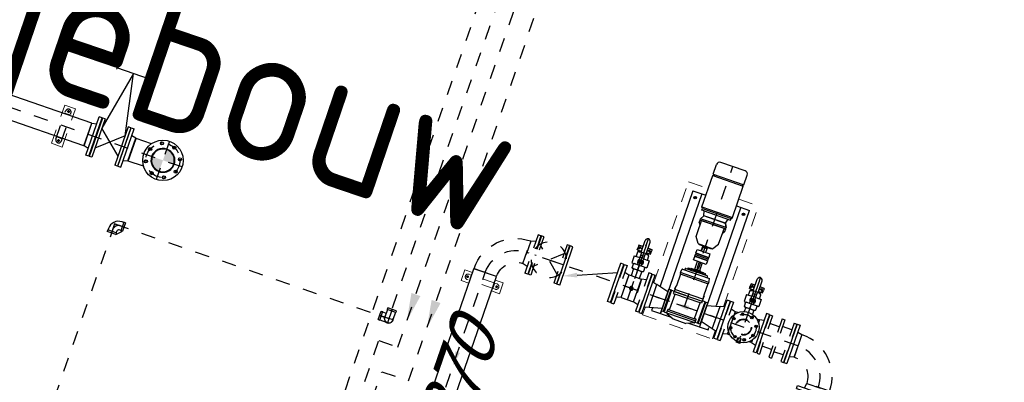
# Model space of a CAD drawing. Header units: metres. Extents: x 128615 to 129083, y 455669 to 456034.
# Tile 77 of 158: x 128813.39 to 128820.31, y 455826.73 to 455829.28. Entities that reach past the tile are written whole.
import ezdxf

# ---------------------------------------------------------------- set-up
doc = ezdxf.new("R2010")
doc.units = ezdxf.units.M
for name, pattern in [('CENTER', [2, 1.25, -0.25, 0.25, -0.25]), ('HIDDEN', [0.375, 0.25, -0.125]), ('RI-AWZI_SLIBLEIDING', [11, 5, -3, 0, -3])]:
    doc.linetypes.add(name, pattern=pattern)
for name, color, linetype in [('0A1', 6, 'Continuous'), ('0H', 6, 'CENTER'), ('0Hid', 6, 'HIDDEN'), ('0Hu1', 6, 'Continuous'), ('0Symbol', 6, 'Continuous'), ('B-XX-GR-GRAS-G', 90, 'Continuous'), ('B-XX-GR-KRUIDEN-G', 98, 'Continuous')]:
    doc.layers.add(name, color=color, linetype=linetype)
for name, color, linetype, lineweight in [('B-XX-GR-HAAG-G', 90, 'GR-HAAG1', 13), ('B-XX-RI-AWZI_SLIBLEIDING-G', 40, 'RI-AWZI_SLIBLEIDING', 18), ('B-XX-RI-AWZI_SLIBLEIDING-T25_HDSR', 7, 'Continuous', 35), ('B-XX-VH-BESTRATING-V', 1, 'Continuous', 18), ('X-XX-AL-T25', 7, 'Continuous', 25)]:
    doc.layers.add(name, color=color, linetype=linetype, lineweight=lineweight)
doc.styles.add('ISO', font='Iso.shx', dxfattribs={"height": 50})
doc.styles.add('tcb_isocp', font='tcb_isocp.shx')
doc.linetypes.add('GR-HAAG1', pattern='A,6,[176,NLCS.SHX,S=0.125,R=0,X=0,Y=0],-2', length=8)

# ---------------------------------------------------------------- blocks, each defined once
blk = doc.blocks.new('Vof150')
for p, q in [((-92, -33), (-84.15, 0)), ((-84.15, 0), (84.15, 0)), ((84.15, 0), (92, -33)), ((-142.5, -33), (142.5, -33)), ((-142.5, -55), (-142.5, -33)), ((-142.5, -55), (142.5, -55)), ((142.5, -55), (142.5, -33))]:
    blk.add_line(p, q)
blk = doc.blocks.new('LD150')
for p, q in [((-17, 500), (-17, 520)), ((-17, 510), (233, 510)), ((22, 75), (108, 510)), ((108, 510), (194, 75)), ((233, 520), (233, 500)), ((3, 142.5), (3, -142.5)), ((3, 142.5), (22, 142.5)), ((22, 142.5), (22, -142.5)), ((194, 142.5), (194, -142.5)), ((194, 142.5), (213, 142.5)), ((213, 142.5), (213, -142.5)), ((22, -75), (194, 75)), ((22, 75), (194, -75)), ((3, -142.5), (22, -142.5)), ((194, -142.5), (213, -142.5))]:
    blk.add_line(p, q)
blk = doc.blocks.new('B150')
for p, q in [((-84.1, 0), (84.2, 0)), ((228.5, -144.3), (228.5, -312.6))]:
    blk.add_line(p, q)
for radius in [312.6, 144.3]:
    blk.add_arc((228.5, 0), radius, 180, 269.99999)
at = {"color": 0, "linetype": 'ByBlock'}
blk.add_arc((228.5, 0), 228.5, 180, 269.99999, dxfattribs=at)
blk = doc.blocks.new('A$C4958029E')
for p, q in [((-290, -142.5), (-290, 142.5)), ((-290, 142.5), (-268, 142.5)), ((-268, 142.5), (-268, -142.5)), ((268, 142.5), (268, -142.5)), ((290, 142.5), (268, 142.5)), ((290, -142.5), (290, 142.5)), ((-268, 92), (-235, 84.2)), ((-235, 84.2), (-235, -84.2)), ((-235, 84.2), (-145, 60)), ((-210, 100), (-210, 81.5)), ((-65, 100), (-210, 100)), ((-145, -790), (-145, 100)), ((-145, 80), (-145, -80)), ((-145, -80), (-145, 80)), ((-145, 80), (-130, 80)), ((-130, 80), (-130, -80)), ((-125, 80), (-130, 80)), ((-125, 80), (-105, 80.5)), ((-125, 80), (-125, -80)), ((105, 80.5), (-105, 80.5)), ((-105, 67.5), (-105, 80.5)), ((-101, 85.2), (-47.2, 107.3)), ((47.2, 107.3), (-47.2, 107.3)), ((101, 85.2), (47.2, 107.3)), ((210, 100), (65, 100)), ((125, 80), (105, 80.5)), ((105, 67.5), (105, 80.5)), ((125, -80), (125, 80)), ((125, 80), (130, 80)), ((130, -80), (130, 80)), ((130, 80), (145, 80)), ((145, -790), (145, 100)), ((145, 100), (145, -80)), ((235, 84.2), (145, 60)), ((145, -80), (145, 80)), ((210, 81.5), (210, 100)), ((268, 92), (235, 84.2)), ((235, 84.2), (235, -84.2)), ((-145, 0), (-145, 60)), ((105, 67.5), (-105, 67.5)), ((-105, 57.1), (-105, 67.5)), ((-105, 57.5), (105, 57.5)), ((-94.5, 52.9), (-103.5, 55.1)), ((-93, -59.7), (-93, 50.9)), ((93, -59.7), (93, 50.9)), ((94.5, 52.9), (103.5, 55.1)), ((105, 57.1), (105, 67.5)), ((125, 0), (125, 66.8)), ((145, 0), (145, 60)), ((-145, -60), (-235, -84.2)), ((-105, -62.5), (-93, -62.5)), ((-105, -77.5), (-105, -62.5)), ((-96, -62.5), (93, -62.5)), ((105, -62.5), (93, -62.5)), ((105, -77.5), (105, -62.5)), ((145, -60), (235, -84.2)), ((-268, -92), (-235, -84.2)), ((-210, -81.5), (-210, -790)), ((-130, -80), (-145, -80)), ((-125, -80), (-130, -80)), ((-125, -80), (-105, -80.5)), ((105, -77.5), (-105, -77.5)), ((-105, -117.5), (-105, -77.5)), ((-105, -92.5), (105, -92.5)), ((-105, -97.5), (-105, -114.5)), ((-104, -117.5), (-105, -117.5)), ((-101, -206.5), (-101, -120.5)), ((18.1, -77.5), (105, -77.5)), ((101, -206.5), (101, -120.5)), ((104, -117.5), (105, -117.5)), ((105, -117.5), (105, -77.5)), ((125, -80), (105, -80.5)), ((105, -97.5), (105, -114.5)), ((125, -80), (130, -80)), ((145, -80), (130, -80)), ((210, -790), (210, -81.5)), ((268, -92), (235, -84.2)), ((-290, -142.5), (-268, -142.5)), ((-105, -207.5), (-101, -206.5)), ((105, -207.5), (-105, -207.5)), ((-105, -217.5), (-105, -207.5)), ((105, -207.5), (101, -206.5)), ((105, -217.5), (105, -207.5)), ((290, -142.5), (268, -142.5)), ((-105, -217.5), (105, -217.5)), ((-105, -217.5), (-103.2, -242.7)), ((100.2, -245.5), (-100.2, -245.5)), ((-82.5, -245.5), (-82.5, -254.5)), ((-79.5, -257.5), (65, -257.5)), ((-65, -257.5), (-65, -267.5)), ((-65, -267.5), (-50, -267.5)), ((-56, -267.5), (-59, -267.5)), ((-50, -267.5), (-46, -271.5)), ((-46, -271.5), (-50, -267.5)), ((50, -267.5), (-50, -267.5)), ((46, -271.5), (-46, -271.5)), ((-22.5, -274.5), (-22.5, -271.5)), ((-22.5, -271.5), (0, -271.5)), ((22.5, -274.5), (-22.5, -274.5)), ((-17.5, -332), (-17.5, -274.5)), ((17.5, -274.5), (17.5, -332)), ((79.5, -257.5), (22.5, -257.5)), ((22.5, -271.5), (22.5, -274.5)), ((50, -267.5), (46, -271.5)), ((65, -267.5), (50, -267.5)), ((65, -257.5), (65, -267.5)), ((82.5, -245.5), (82.5, -254.5)), ((105, -217.5), (103.2, -242.7)), ((-47.5, -332), (47.5, -332)), ((-47.5, -358), (-47.5, -332)), ((-5, -332), (-5, -287.5)), ((5, -332), (5, -287.5)), ((47.5, -332), (47.5, -358)), ((-47.5, -358), (47.5, -358)), ((-47.5, -381), (-47.5, -361)), ((-47.5, -361), (47.5, -361)), ((-47.5, -371), (47.5, -371)), ((-47.5, -381), (47.5, -381)), ((-47.5, -410), (-47.5, -384)), ((47.5, -384), (-47.5, -384)), ((47.5, -410), (-47.5, -410)), ((-15, -441), (-15, -410)), ((14.5, -410), (14.5, -434)), ((18, -410), (18, -438)), ((47.5, -361), (47.5, -381)), ((47.5, -384), (47.5, -402)), ((47.5, -402), (47.5, -410)), ((-54, -451.2), (-83.1, -494.8)), ((-46.5, -449), (-49.8, -449)), ((-46.5, -449), (46.5, -449)), ((-42.5, -445), (42.5, -445)), ((-17.5, -445), (-17.5, -441)), ((-17.5, -441), (-15, -441)), ((15, -438.5), (-15, -438.5)), ((15, -441), (-15, -441)), ((18, -438), (15, -438)), ((15, -438), (15, -441)), ((15, -441), (17.5, -441)), ((17.5, -441), (17.5, -445)), ((46.5, -449), (49.8, -449)), ((54, -451.2), (83.1, -494.8)), ((-83.1, -494.8), (-84.3, -561.8)), ((83.1, -494.8), (84.3, -561.8)), ((-95, -593.3), (-95, -612.5)), ((95, -612.5), (-95, -612.5)), ((-95, -612.5), (-95, -622)), ((-95, -622), (95, -622)), ((-95, -622), (-80, -648)), ((-95, -622), (-80, -648)), ((-80, -648), (-95, -622)), ((-94.3, -590.8), (-85.1, -574.9)), ((-84.5, -573.8), (-85, -603.5)), ((-85, -603.5), (-85, -612)), ((-85, -612), (95, -612)), ((-85, -612.5), (95, -612.5)), ((-84.3, -561.8), (-84.5, -573.8)), ((95, -622), (80, -648)), ((95, -622), (80, -648)), ((84.3, -561.8), (84.5, -573.8)), ((84.5, -573.8), (85, -603.5)), ((85, -603.5), (85, -612)), ((94.3, -590.8), (85.1, -574.9)), ((95, -593.3), (95, -612.5)), ((95, -612.5), (95, -622)), ((-107, -682), (-107, -694)), ((90, -682), (-107, -682)), ((-80, -648.5), (-90, -682)), ((-80, -648), (80, -648)), ((-80, -648), (80, -648)), ((-80, -648.5), (-80, -648)), ((-80, -648.5), (80, -648.5)), ((-80, -648.5), (80, -648.5)), ((-80, -648.5), (-80, -648.5)), ((80, -648.5), (80, -648)), ((80, -648.5), (80, -648.5)), ((80, -648.5), (90, -682)), ((90, -682), (107, -682)), ((107, -682), (107, -694)), ((-107, -694), (-114, -704)), ((114, -704), (-114, -704)), ((-114, -704), (-114, -936.7)), ((107, -694), (-107, -694)), ((107, -694), (114, -704)), ((114, -704), (114, -936.7)), ((-114, -790), (-210, -790)), ((210, -790), (114, -790)), ((-114, -936.7), (-102.6, -946.7)), ((114, -936.7), (-114, -936.7)), ((-114, -946.7), (-114, -1019.3)), ((114, -946.7), (-114, -946.7)), ((114, -936.7), (102.6, -946.7)), ((114, -946.7), (114, -1019.3)), ((-90.6, -1042.7), (90.6, -1042.7))]:
    blk.add_line(p, q)
blk.add_lwpolyline([(14.5, -434), (14.5, -434.1), (14.5, -434.3), (14.5, -434.4), (14.5, -434.6), (14.5, -434.7), (14.5, -434.8), (14.5, -435), (14.5, -435.1), (14.5, -435.2), (14.5, -435.4), (14.5, -435.5), (14.5, -435.6), (14.5, -435.8), (14.5, -435.9), (14.5, -436), (14.5, -436.1), (14.5, -436.2), (14.6, -436.4), (14.6, -436.5), (14.6, -436.6), (14.6, -436.7), (14.6, -436.8), (14.6, -436.9), (14.6, -437), (14.7, -437.1), (14.7, -437.2), (14.7, -437.2), (14.7, -437.3), (14.7, -437.4), (14.7, -437.5), (14.7, -437.5), (14.8, -437.6), (14.8, -437.7), (14.8, -437.7), (14.8, -437.8), (14.8, -437.8), (14.9, -437.8), (14.9, -437.9), (14.9, -437.9), (14.9, -437.9), (14.9, -438), (14.9, -438), (15, -438), (15, -438), (15, -438)])
for centre in [(-180, -750), (180, -750)]:
    blk.add_circle(centre, 9)
for centre, radius, start, end in [((-105, 82.5), 2, 270, 360), ((-100, 82.3), 3, 108.64178, 180), ((100, 82.3), 3, 360, 71.35822), ((105, 82.5), 2, 180, 270), ((-103, 57.1), 2, 180, 255.96376), ((-95, 50.9), 2, 360, 75.96372), ((95, 50.9), 2, 104.03628, 180), ((103, 57.1), 2, 284.03624, 360), ((-96, -59.5), 3, 270, 360), ((96, -59.5), 3, 180, 270), ((-104, -120.5), 3, 360, 90.00001), ((104, -120.5), 3, 89.99999, 180), ((-100.2, -242.5), 3, 184.08562, 270), ((-79.5, -254.5), 3, 180, 270), ((79.5, -254.5), 3, 270, 360), ((100.2, -242.5), 3, 270, 355.91438), ((0, -287.5), 5, 360, 180), ((-49.8, -454), 5, 90, 146.22675), ((-46.5, -445), 4, 270, 0), ((46.5, -445), 4, 180, 270), ((49.8, -454), 5, 33.77325, 90), ((-90, -593.3), 5, 150, 180), ((-89.5, -572.4), 5, 330, 359), ((89.5, -572.4), 5, 181, 210), ((90, -593.3), 5, 0, 30), ((-90.6, -1019.3), 23.4, 180, 270), ((90.6, -1019.3), 23.4, 270, 0)]:
    blk.add_arc(centre, radius, start, end)
at = {"layer": '0H', "color": 1, "linetype": 'CENTER'}
for p, q in [((-290, 0), (290, 0)), ((0, 0), (0, -1042.7))]:
    blk.add_line(p, q, dxfattribs=at)
at = {"layer": '0H'}
for p, q in [((-189, -750), (-171, -750)), ((-180, -759), (-180, -741)), ((171, -750), (189, -750)), ((180, -759), (180, -741))]:
    blk.add_line(p, q, dxfattribs=at)
blk = doc.blocks.new('LD150ba')
for p, q in [((0, 142.5), (0, -142.5)), ((0, 142.5), (19, 142.5)), ((19, 142.5), (19, -142.5)), ((191, 142.5), (191, -142.5)), ((191, 142.5), (210, 142.5)), ((210, 142.5), (210, -142.5)), ((19, -75), (191, 75)), ((19, 75), (191, -75)), ((0, -142.5), (19, -142.5)), ((191, -142.5), (210, -142.5))]:
    blk.add_line(p, q)
at = {"color": 0, "linetype": 'ByBlock'}
blk.add_line((0, 0), (210, 0), dxfattribs=at)
blk.add_circle((105, 0), 125)
blk = doc.blocks.new('TK150')
for p, q in [((3, 142.5), (3, -142.5)), ((3, 142.5), (25, 142.5)), ((25, 142.5), (25, -142.5)), ((381, 142.5), (381, -142.5)), ((381, 142.5), (403, 142.5)), ((403, 142.5), (403, -142.5)), ((288.8, 36.3), (25, -74.3)), ((3, -142.5), (25, -142.5)), ((381, -142.5), (403, -142.5))]:
    blk.add_line(p, q)
blk.add_solid([(282.3, 51.7), (295.2, 21), (381, 75)])
blk = doc.blocks.new('sok-DN15ba')
at = {"color": 0, "linetype": 'ByBlock'}
for p, q in [((12.5, 0), (-12.5, 0)), ((0, -12.5), (0, 12.5))]:
    blk.add_line(p, q, dxfattribs=at)
for radius in [12.5, 7.5]:
    blk.add_circle((0, 0), radius)
blk.add_arc((0, 0), 8.5, 180, 90)
blk = doc.blocks.new('Vlf150')
for p, q in [((-142.5, 0), (142.5, 0)), ((-142.5, -20), (-142.5, 0)), ((142.5, -20), (142.5, 0)), ((-142.5, -20), (142.5, -20))]:
    blk.add_line(p, q)
blk = doc.blocks.new('KK_DN50ba')
for p, q in [((-63.4, 35.6), (-57.8, 42)), ((-63.4, -35.6), (-63.4, 35.6)), ((-57.8, 42), (-26.4, 42)), ((-57.8, 0), (-28.4, 0)), ((-28.4, 14), (65.4, 14)), ((-28.4, -14), (-28.4, 14)), ((25.6, 55.1), (-26.4, 55.1)), ((-26.4, 55.1), (-26.4, 14)), ((-26.4, 42), (-26.4, 14)), ((25.6, 55.1), (25.6, 14)), ((25.6, 48.4), (25.6, 14)), ((57.1, 42), (25.6, 42)), ((27.7, -14), (27.7, 14)), ((44.3, -14), (44.3, 14)), ((62.6, 35.6), (57.1, 42)), ((62.6, 14), (62.6, 35.6)), ((65.4, 18.2), (151.4, 18.2)), ((65.4, -18.2), (65.4, 18.2)), ((-57.8, -42), (-63.4, -35.6)), ((-26.4, -42), (-57.8, -42)), ((-28.4, -14), (65.4, -14)), ((-26.4, -14), (-26.4, -42)), ((-26.4, -14), (-26.4, -55.1)), ((25.6, -55.1), (-26.4, -55.1)), ((25.6, -14), (25.6, -48.4)), ((25.6, -14), (25.6, -55.1)), ((25.6, -42), (57.1, -42)), ((57.1, -42), (62.6, -35.6)), ((62.6, -35.6), (62.6, -14)), ((65.4, -18.2), (151.4, -18.2))]:
    blk.add_line(p, q)
blk.add_lwpolyline([(-5.6, 9.1), (-10.9, 0), (-5.6, -9.1), (4.9, -9.1), (10.1, 0), (4.9, 9.1)], close=True)
for radius in [13.1, 8.27, 6.13]:
    blk.add_circle((-0.4, 0), radius)
for centre, radius, start, end in [((-21, 21), 42.3, 150.25333, 209.74667), ((-21, -21), 42.3, 150.25333, 209.74667), ((-0.4, 0), 21, 41.81031, 138.18969), ((-0.4, 0), 7, 168.44645, 99.64484), ((20.3, 21), 42.3, 350.49076, 29.74667), ((151.4, 0), 18.2, 270, 90), ((-0.4, 0), 21, 221.81031, 318.18969), ((20.3, -21), 42.3, 330.25333, 9.50924)]:
    blk.add_arc(centre, radius, start, end)
at = {"layer": '0H'}
for p, q in [((-0.4, -21), (-0.4, 21)), ((-63.4, 0), (169.6, 0))]:
    blk.add_line(p, q, dxfattribs=at)
blk = doc.blocks.new('knie90-DN50ba')
for p, q in [((-68.7, 31.7), (-68.7, -31.7)), ((-68.7, 31.7), (-56.5, 31.7)), ((-56.5, 31.7), (-56.5, -31.7)), ((-56.5, 30.1), (0, 30.1)), ((-68.7, -31.7), (-56.5, -31.7)), ((-56.5, -30.1), (0, -30.1))]:
    blk.add_line(p, q)
at = {"color": 0, "linetype": 'ByBlock'}
for p, q in [((-68.7, 0), (31.7, 0)), ((0, 31.5), (0, -31.8))]:
    blk.add_line(p, q, dxfattribs=at)
for radius, start, end in [(31.7, 251.33281, 107.02842), (30.2, 270, 90)]:
    blk.add_arc((0, -0.1), radius, start, end)
blk = doc.blocks.new('knie90-DN50va')
for p, q in [((-68.7, -31.7), (-68.7, 31.7)), ((-56.5, 31.7), (-68.7, 31.7)), ((-56.5, -31.7), (-56.5, 31.7)), ((-44.2, 30.2), (-56.5, 30.2)), ((-68.7, -31.7), (-31.7, -68.7)), ((-56.5, -31.7), (-68.7, -31.7)), ((-44.2, -30.1), (-56.5, -30.1)), ((31.7, -56.5), (-31.7, -56.5)), ((-31.7, -68.7), (-31.7, -56.5)), ((31.7, -68.7), (-31.7, -68.7)), ((-30.1, -56.5), (-30.1, -44.2)), ((30.2, -56.5), (30.2, -44.2)), ((31.7, -68.7), (31.7, -56.5))]:
    blk.add_line(p, q)
at = {"color": 0, "linetype": 'ByBlock'}
for p, q in [((0, 0), (-68.7, 0)), ((0, -68.7), (0, 0))]:
    blk.add_line(p, q, dxfattribs=at)
for radius in [74.3, 14]:
    blk.add_arc((-44.2, -44.2), radius, 0, 90)
blk.add_arc((-44.2, -44.2), 44.2, 0, 90, dxfattribs=at)
blk = doc.blocks.new('slibverwerkingsgebouw')
at = {"layer": '0A1'}
h = blk.add_hatch(color=256, dxfattribs=at)
h.paths.add_polyline_path([(8777.7, 2914.5, 0.412376), (8698, 2993.6), (8698.1, 2914.4)])
h.paths.add_polyline_path([(8698.1, 2834.3), (8698.1, 2914.4), (8618.4, 2914.4, 0.416053)])
for p, q in [((12240.3, 3980.4), (12386.3, 3980.5)), ((12240.8, 3230.5), (12240.3, 3980.4)), ((12614.3, 3980.6), (12760.3, 3980.7)), ((12760.8, 3230.8), (12760.3, 3980.7)), ((7998.3, 3056), (7918.3, 3055.9)), ((7918.5, 2770.9), (7918.3, 3055.9)), ((7998.5, 2771), (7998.3, 3056)), ((12241, 2990.4), (12240.9, 3050.3)), ((12761, 2990.7), (12760.9, 3050.6)), ((7951.9, 3021.4), (7964.9, 3021.4)), ((7958.4, 3014.9), (7958.4, 3027.9)), ((12241, 2990.4), (12761, 2990.7)), ((11013.9, 2881.2), (10955.5, 2881.2)), ((10955.5, 2881.2), (10955.6, 2801.2)), ((10996.6, 2841.2), (10983.6, 2841.2)), ((10990.1, 2834.7), (10990.1, 2847.7)), ((11202.1, 2861.3), (10994.1, 2861.2)), ((11010.6, 2861.2), (11010.6, 2821.2)), ((11240.5, 2881.3), (11182.2, 2881.3)), ((11185.5, 2861.3), (11185.6, 2821.3)), ((11199.6, 2841.3), (11212.6, 2841.3)), ((11206.1, 2834.8), (11206.1, 2847.8)), ((11240.5, 2881.3), (11240.6, 2801.3)), ((7998.5, 2771), (7918.5, 2770.9)), ((7952, 2805.4), (7965, 2805.4)), ((7958.5, 2811.9), (7958.5, 2798.9)), ((11013.9, 2801.2), (10955.6, 2801.2)), ((11202.1, 2821.3), (10994.1, 2821.2)), ((11240.6, 2801.3), (11182.2, 2801.3))]:
    blk.add_line(p, q)
for centre in [(7958.4, 3021.4), (10990.1, 2841.2), (11206.1, 2841.3), (7958.5, 2805.4)]:
    blk.add_circle(centre, 6.5)
for centre, start, end in [((10994.1, 2841.2), 90.03906, 270.03906), ((11202.1, 2841.3), 270.03906, 90.03906)]:
    blk.add_arc(centre, 20, start, end)
at = {"layer": '0H'}
for p, q in [((10439.3, 607.1), (10435.2, 6644.1)), ((10563, 2462.2), (10560.3, 6519.3)), ((10688.2, 2212.3), (10685.4, 6394.4)), ((10838.3, 2012.4), (10835.5, 6244.5)), ((12105.2, 3056.1), (12104.9, 3473.4)), ((12939.1, 3474), (12939.4, 3056.7)), ((12105.1, 3190.3), (12105.1, 3090.3)), ((12908.3, 3215.7), (12901, 3233.2)), ((12970.3, 3215.7), (12977.6, 3233.3)), ((13177.3, 3224.4), (13106.8, 3224.3)), ((13266.8, 3233.8), (13197.3, 3233.8)), ((13344.9, 3141.1), (11328.9, 3139.7)), ((12155.1, 3140.3), (12055.1, 3140.2)), ((12864.5, 3171.8), (12846.9, 3179.1)), ((13014.2, 3171.9), (13031.7, 3179.2)), ((8698, 3056.4), (8698.1, 2771.4)), ((12864.5, 3109.8), (12847, 3102.5)), ((12908.4, 3066), (12901.2, 3048.4)), ((12970.4, 3066), (12977.7, 3048.5)), ((13014.2, 3109.9), (13031.8, 3102.6)), ((13177.4, 3056.9), (13106.9, 3056.8)), ((13266.9, 3046.7), (13197.4, 3046.7)), ((8656.3, 3014.6), (8647.8, 3034.9)), ((8739.7, 3014.7), (8748.1, 3035)), ((8840.6, 2914), (5929, 2912.1)), ((8597.3, 2955.6), (8577, 2964)), ((8798.7, 2955.7), (8819, 2964.2)), ((11100.1, -142.4), (11098, 2909.1)), ((8597.4, 2872.2), (8577.1, 2863.7)), ((8798.8, 2872.3), (8819.1, 2863.9)), ((8656.4, 2813.2), (8648, 2792.9)), ((8739.8, 2813.3), (8748.3, 2792.9)), ((8523.4, 2380.8), (10563.1, 2382.2)), ((8523.4, 2380.8), (8524.7, 380.8)), ((10547.7, 2212.2), (10688.2, 2212.3)), ((10548.9, 507.2), (10547.7, 2212.2)), ((10638.3, 2012.3), (10838.3, 2012.4)), ((10639.4, 407.3), (10638.3, 2012.3))]:
    blk.add_line(p, q, dxfattribs=at)
at = {"layer": '0H', "ltscale": 0.1}
blk.add_line((12104.9, 3459.6), (12105.1, 3210.6), dxfattribs=at)
at = {"layer": '0H'}
for centre, radius in [((12939.4, 3140.8), 90), ((8698.1, 2913.9), 120)]:
    blk.add_circle(centre, radius, dxfattribs=at)
at = {"layer": '0Hid'}
for p, q in [((12951.9, 3056.7), (12926.9, 3056.7)), ((12926.9, 3036.6), (12926.9, 3056.7)), ((12930.9, 3056.7), (12930.9, 3036.2)), ((12931.9, 3056.7), (12931.9, 3036.1)), ((12946.9, 3056.7), (12946.9, 3036.1)), ((12947.9, 3056.7), (12947.9, 3036.2)), ((12951.9, 3036.6), (12951.9, 3056.7)), ((7938.5, 2809.4), (7938.4, 3017.4)), ((7978.4, 3000.9), (7938.4, 3000.9)), ((7978.5, 2809.4), (7978.4, 3017.4)), ((12930.9, 3031.2), (12930.9, 3023.7)), ((12931.9, 3031.1), (12931.9, 3023.7)), ((12946.9, 3031.1), (12946.9, 3023.7)), ((12947.9, 3031.2), (12947.9, 3023.7)), ((7978.5, 2826), (7938.5, 2825.9))]:
    blk.add_line(p, q, dxfattribs=at)
for radius in [57.1, 53.5]:
    blk.add_circle((12939.4, 3140.8), radius, dxfattribs=at)
for centre, start, end in [((7958.4, 3017.4), 0.03907, 180.03907), ((7958.5, 2809.4), 180.03907, 0.03907)]:
    blk.add_arc(centre, 20, start, end, dxfattribs=at)
at = {"layer": '0Hu1'}
for p, q in [((12055.9, 3445.1), (12055.9, 3428.6)), ((12086.7, 3445.1), (12055.9, 3445.1)), ((12086.7, 3428.6), (12055.9, 3428.6)), ((12086.7, 3427.1), (12055.9, 3427.1)), ((12055.9, 3411.1), (12055.9, 3427.1)), ((12055.9, 3411.1), (12086.7, 3411.1)), ((12059.3, 3428.6), (12059.3, 3419.4)), ((12066.9, 3419.4), (12059.3, 3419.4)), ((12064.4, 3423.6), (12064.4, 3428.6)), ((12066.9, 3423.6), (12064.4, 3423.6)), ((12074.8, 3437.1), (12066.9, 3437.1)), ((12066.9, 3432.1), (12066.9, 3437.1)), ((12071.9, 3432.1), (12066.9, 3432.1)), ((12066.9, 3419.4), (12066.9, 3423.6)), ((12071.9, 3427.1), (12071.9, 3432.1)), ((12074.8, 3427.1), (12074.8, 3437.1)), ((12074.8, 3401.5), (12074.8, 3411.1)), ((12153.9, 3445.2), (12123.1, 3445.1)), ((12153.9, 3428.6), (12123.1, 3428.6)), ((12153.9, 3427.2), (12123.1, 3427.2)), ((12123.1, 3411.2), (12153.9, 3411.2)), ((12135.1, 3437.2), (12142.9, 3437.2)), ((12135.1, 3427.2), (12135.1, 3437.2)), ((12135.1, 3401.5), (12135.1, 3411.2)), ((12137.9, 3432.2), (12142.9, 3432.2)), ((12137.9, 3427.2), (12137.9, 3432.2)), ((12142.9, 3432.2), (12142.9, 3437.2)), ((12143, 3423.6), (12145.5, 3423.6)), ((12143, 3419.5), (12143, 3423.6)), ((12143, 3419.5), (12150.5, 3419.5)), ((12145.5, 3423.6), (12145.5, 3428.6)), ((12150.5, 3428.6), (12150.5, 3419.5)), ((12153.9, 3445.2), (12153.9, 3428.6)), ((12153.9, 3411.2), (12153.9, 3427.2)), ((12890.1, 3445.7), (12890.2, 3429.1)), ((12920.9, 3445.7), (12890.1, 3445.7)), ((12921, 3429.2), (12890.2, 3429.1)), ((12921, 3427.7), (12890.2, 3427.7)), ((12890.2, 3411.7), (12890.2, 3427.7)), ((12890.2, 3411.7), (12921, 3411.7)), ((12893.6, 3429.1), (12893.6, 3420)), ((12901.1, 3420), (12893.6, 3420)), ((12898.6, 3424.1), (12898.6, 3429.1)), ((12901.1, 3424.1), (12898.6, 3424.1)), ((12901.1, 3420), (12901.1, 3424.1)), ((12909, 3437.7), (12901.2, 3437.7)), ((12901.2, 3432.7), (12901.2, 3437.7)), ((12906.2, 3432.7), (12901.2, 3432.7)), ((12906.2, 3427.7), (12906.2, 3432.7)), ((12909, 3427.7), (12909, 3437.7)), ((12909, 3402.1), (12909, 3411.7)), ((12988.2, 3445.7), (12957.4, 3445.7)), ((12988.2, 3429.2), (12957.4, 3429.2)), ((12988.2, 3427.7), (12957.4, 3427.7)), ((12957.4, 3411.7), (12988.2, 3411.7)), ((12969.3, 3437.7), (12977.2, 3437.7)), ((12969.3, 3427.7), (12969.3, 3437.7)), ((12969.3, 3402.1), (12969.3, 3411.7)), ((12972.2, 3432.7), (12977.2, 3432.7)), ((12972.2, 3427.7), (12972.2, 3432.7)), ((12977.2, 3432.7), (12977.2, 3437.7)), ((12977.2, 3424.2), (12979.7, 3424.2)), ((12977.2, 3420), (12977.2, 3424.2)), ((12977.2, 3420), (12984.8, 3420.1)), ((12979.7, 3424.2), (12979.7, 3429.2)), ((12984.7, 3429.2), (12984.8, 3420.1)), ((12988.2, 3445.7), (12988.2, 3429.2)), ((12988.2, 3411.7), (12988.2, 3427.7)), ((12074.9, 3276.6), (12074.9, 3224.4)), ((12135.2, 3276.7), (12135.2, 3224.4)), ((12909.1, 3277.2), (12909.1, 3246.6)), ((12969.4, 3277.2), (12969.4, 3246.7)), ((13061.8, 3283.4), (13062, 2998.4)), ((13083.8, 3283.4), (13061.8, 3283.4)), ((13083.8, 3283.4), (13084, 2998.4)), ((13289.8, 3283.6), (13290, 2998.6)), ((13289.8, 3283.6), (13311.8, 3283.6)), ((13311.8, 3283.6), (13312, 2998.6)), ((12059.3, 3224.4), (12150.8, 3224.5)), ((12059.4, 3056.1), (12059.3, 3224.4)), ((12150.9, 3056.2), (12150.8, 3224.5)), ((12850.9, 3056.6), (12850.8, 3224.9)), ((12868.5, 3224.9), (12850.8, 3224.9)), ((13026.8, 3225.1), (13010.1, 3225)), ((13026.8, 3206.2), (13026.8, 3225.1)), ((13061.8, 3232.9), (13028.8, 3225.1)), ((13028.8, 3225.1), (13028.8, 3203.4)), ((13311.8, 3233.1), (13344.8, 3225.3)), ((13344.8, 3225.3), (13344.9, 3057)), ((12059.4, 3056.1), (12150.9, 3056.2)), ((12868.6, 3056.6), (12850.9, 3056.6)), ((13026.9, 3056.8), (13010.3, 3056.7)), ((13026.9, 3056.8), (13026.9, 3075.6)), ((13028.9, 3078.4), (13028.9, 3056.8)), ((13028.9, 3056.8), (13061.9, 3048.9)), ((13344.9, 3057), (13311.9, 3049.1)), ((8139, 2997.7), (6074, 2996.3)), ((8139.1, 2829.4), (8139, 2997.7)), ((8469.1, 2829.6), (8469, 2997.9)), ((8583, 2998), (8469.5, 2997.9)), ((12926.9, 3023.7), (12926.9, 3031.6)), ((12951.9, 3023.7), (12926.9, 3023.7)), ((12951.9, 3023.7), (12951.9, 3031.6)), ((13084, 2998.4), (13062, 2998.4)), ((13290, 2998.6), (13312, 2998.6)), ((11182.2, 2909.1), (11013.9, 2909)), ((11014.6, 1852.5), (11013.9, 2909)), ((11182.9, 1852.6), (11182.2, 2909.1)), ((8139.1, 2829.4), (6074.1, 2828)), ((8583.1, 2829.7), (8469.6, 2829.6)), ((10494.4, 2350.3), (10494.3, 2413.7)), ((10494.3, 2413.7), (10506.6, 2413.7)), ((10494.4, 2383.3), (10531.4, 2383.4)), ((10494.4, 2380.7), (10531.5, 2380.7)), ((10506.6, 2383.3), (10506.6, 2413.7)), ((10506.6, 2412.2), (10532.9, 2412.2)), ((10506.6, 2350.3), (10506.6, 2380.7)), ((10494.4, 2350.3), (10506.6, 2350.3)), ((10506.6, 2351.9), (10553.8, 2351.9))]:
    blk.add_line(p, q, dxfattribs=at)
for centre, radius in [((12939.4, 3140.8), 110), ((12904.9, 3224), 9), ((12973.7, 3224), 9), ((12856.2, 3175.2), 9), ((13022.5, 3175.3), 9), ((8698.1, 2913.9), 142.5), ((12856.2, 3106.3), 9), ((12905, 3057.7), 9), ((12973.9, 3057.7), 9), ((13022.5, 3106.5), 9), ((8652.1, 3024.8), 11), ((8743.9, 3024.8), 11), ((8587.2, 2959.8), 11), ((8808.9, 2959.9), 11), ((8587.2, 2867.9), 11), ((8808.9, 2868.1), 11), ((8652.2, 2803), 11), ((8744, 2803.1), 11)]:
    blk.add_circle(centre, radius, dxfattribs=at)
for radius, start, end in [(84.2, 90.03906, 270.03906), (79.7, 90.03906, 270.03906), (84.2, 270.03906, 90.03906), (79.7, 270.03906, 90.03906)]:
    blk.add_arc((8698.1, 2913.9), radius, start, end, dxfattribs=at)
at = {"layer": '0Symbol'}
for points in [[(10470.7, 3519.7), (10437.5, 3319.7), (10404, 3519.7)], [(12529.5, 3123.9), (12429.5, 3140.5), (12529.5, 3157.2)], [(10721.3, 2604), (10688.1, 2403.9), (10654.6, 2603.9)], [(10871.3, 2604.1), (10838.1, 2404.1), (10804.6, 2604)], [(11081.8, 2317.1), (11098.5, 2217.2), (11115.1, 2317.2)]]:
    blk.add_solid(points, dxfattribs=at)
at = {"layer": '0H', "color": 1, "linetype": 'CENTER', "xscale": -1}
for name, p, rotation in [('Vof150', (11328.9, 3139.7), 90.03906185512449), ('LD150ba', (11596.9, 3139.9), 0.03906527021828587), ('Vof150', (12152.9, 3140.3), 90.03906185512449), ('B150', (11098, 2911.1), 180.0390652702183)]:
    blk.add_blockref(name, p, dxfattribs=dict(at, rotation=rotation))
at = {"layer": '0H', "color": 1, "linetype": 'CENTER'}
for name, p, rotation in [('Vof150', (12057.9, 3140.2), 270.0390618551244), ('Vof150', (12848.9, 3140.8), 270.0390618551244), ('Vlf150', (13106.9, 3141), 270.0390618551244), ('Vlf150', (13197.3, 3141), 270.0390618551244), ('Vlf150', (13286.9, 3141.1), 270.0390618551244), ('B150', (13575.5, 2912.8), 180.0390652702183), ('Vof150', (13575.5, 2910.8), 0.03906527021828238)]:
    blk.add_blockref(name, p, dxfattribs=dict(at, rotation=rotation))
at = {"layer": '0Hid', "color": 1, "linetype": 'CENTER', "xscale": -1, "rotation": 270.0390618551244}
blk.add_blockref('sok-DN15ba', (12105.1, 3140.3), dxfattribs=at)
at = {"layer": '0Hu1'}
for name, p, rotation in [('A$C4958029E', (12500.9, 3140.5), 180.0390652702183), ('KK_DN50ba', (12105, 3338.9), 90.03906185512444), ('KK_DN50ba', (12939.2, 3339.5), 90.03906185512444), ('Vof150', (8141.1, 2913.6), 90.03906185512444), ('Vof150', (8141.1, 2913.6), 90.03906185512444), ('knie90-DN50ba', (10563.1, 2382.2), 270.0390618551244), ('knie90-DN50va', (8523.4, 2380.8), 90.03906185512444)]:
    blk.add_blockref(name, p, dxfattribs=dict(at, rotation=rotation))
at = {"layer": '0Hu1', "xscale": -1}
for name, p, rotation in [('LD150', (8412.1, 2913.7), 0.03906527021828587), ('Vof150', (8467.1, 2913.8), 270.0390618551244)]:
    blk.add_blockref(name, p, dxfattribs=dict(at, rotation=rotation))
at = {"layer": '0Hu1', "color": 1, "linetype": 'CENTER', "rotation": 180.0390652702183}
blk.add_blockref('TK150', (12002.9, 3140.2), dxfattribs=at)

msp = doc.modelspace()

# ---------------------------------------------------------------- hatches: boundary and pattern name
at = {"layer": 'B-XX-GR-GRAS-G'}
h = msp.add_hatch(dxfattribs=at)
h.set_pattern_fill('CROSS', color=256, scale=0.1, angle=-116.56329, style=0)
h.set_pattern_definition([(340.90658, (128738.9979, 455858.1423), (0.8077809, 0.392352), [0.3175, -0.9525]), (70.90658, (128739.096, 455857.94034), (-0.392352, 0.8077809), [0.3175, -0.9525])])
h.paths.add_polyline_path([(128845.8675, 455784.6486), (128847.5685, 455784.0598), (128847.7648, 455784.6268), (128846.0638, 455785.2156)])
h.paths.add_polyline_path([(128967.1056, 455860.4144), (128969.421, 455866.8918), (128880.9007, 455904.4097), (128810.0578, 455927.1028), (128808.0816, 455921.3937), (128811.586, 455919.9882), (128842.944, 455909.6013), (128874.3253, 455899.2846), (128897.3942, 455890.0888), (128932.2499, 455875.2516), (128958.9785, 455863.8749)])
edge = h.paths.add_edge_path()
edge.add_line((128984.0843, 455804.1851), (128953.5144, 455822.3927))
edge.add_line((128953.5144, 455822.3927), (128931.0818, 455759.6371))
edge.add_line((128931.0818, 455759.6371), (128923.6913, 455762.2049))
edge.add_line((128923.6913, 455762.2049), (128914.027, 455765.5502))
edge.add_line((128914.027, 455765.5502), (128897.8456, 455770.6508))
edge.add_line((128897.8456, 455770.6508), (128884.7246, 455774.2574))
edge.add_line((128884.7246, 455774.2574), (128872.5483, 455777.8538))
edge.add_line((128872.5483, 455777.8538), (128866.0796, 455781.0476))
edge.add_line((128866.0796, 455781.0476), (128866.0213, 455781.0678))
edge.add_line((128866.0213, 455781.0678), (128863.5642, 455773.7248))
edge.add_line((128863.5642, 455773.7248), (128871.5286, 455771.3054))
edge.add_line((128871.5286, 455771.3054), (128871.6723, 455771.4107))
edge.add_arc((128873.3846, 455770.3693), 2.0041, 78.24945, 148.69514, ccw=False)
edge.add_line((128873.7928, 455772.3314), (128875.0822, 455772.0165))
edge.add_line((128875.0822, 455772.0165), (128927.2956, 455757.613))
edge.add_line((128927.2956, 455757.613), (128956.8956, 455749.1706))
edge.add_line((128956.8956, 455749.1706), (128984.0843, 455804.1851))
at = {"layer": 'B-XX-GR-HAAG-G'}
h = msp.add_hatch(dxfattribs=at)
h.set_pattern_fill('ANGLE', color=256, scale=0.04, angle=-19.09342, style=0)
h.set_pattern_definition([(78.37646, (128738.99792, 455858.1423), (-0.2736702, 0.05629363), [0.2032, -0.0762]), (168.37646, (128738.99792, 455858.1423), (-0.05629363, -0.2736702), [0.2032, -0.0762])])
edge = h.paths.add_edge_path()
edge.add_line((128824.056, 455861.244), (128824.3252, 455861.9975))
edge.add_line((128824.3252, 455861.9975), (128807.4128, 455867.9094))
edge.add_line((128807.4128, 455867.9094), (128807.5845, 455867.0019))
edge.add_line((128807.5845, 455867.0019), (128824.0566, 455861.2438))
edge.add_line((128911.0525, 455830.6926), (128923.873, 455826.2244))
edge.add_line((128923.873, 455826.2244), (128926.9523, 455825.1513))
edge.add_line((128926.9523, 455825.1513), (128927.2239, 455825.9444))
edge.add_line((128927.2239, 455825.9444), (128912.0314, 455831.2301))
edge.add_line((128912.0314, 455831.2301), (128911.0524, 455830.6923))
at = {"layer": 'B-XX-GR-KRUIDEN-G'}
h = msp.add_hatch(dxfattribs=at)
h.set_pattern_fill('SWAMP', color=256, scale=0.2, angle=-116.56329, style=0)
h.set_pattern_definition([(340.9066, (128738.998, 455858.1423), (3.83935, 3.326516), [0.635, -4.445]), (70.9066, (128739.298, 455858.0384), (-0.96118, 4.98823), [0.3175, -8.48132]), (70.9066, (128739.373, 455858.0125), (-0.96118, 4.98823), [0.254, -8.54482]), (70.9066, (128739.223, 455858.0644), (-0.96118, 4.98823), [0.254, -8.54482]), (40.9066, (128739.448, 455857.9865), (-0.96117, 4.98823), [0.2032, -4.8768]), (100.9066, (128739.148, 455858.0904), (-4.80052, 1.66172), [0.2032, -4.8768])])
edge = h.paths.add_edge_path()
edge.add_line((128948.4118, 455833.458), (128948.6455, 455826.0783))
edge.add_line((128948.6455, 455826.0783), (128943.9096, 455812.3967))
edge.add_line((128943.9096, 455812.3967), (128941.3889, 455813.2785))
edge.add_line((128941.3889, 455813.2785), (128942.134, 455815.431))
edge.add_arc((128932.7453, 455818.8885), 10.0051, -20.21683, 71.17534)
edge.add_line((128935.9736, 455828.3584), (128892.186, 455843.5793))
edge.add_arc((128893.6953, 455847.9211), 4.5966, -157.04284, -109.16785, ccw=False)
edge.add_arc((128894.4308, 455848.2326), 5.3954, 162.51127, 202.95716, ccw=False)
edge.add_line((128889.2848, 455849.8541), (128901.8558, 455885.6736))
edge.add_line((128901.8558, 455885.6736), (128887.2243, 455890.7226))
edge.add_line((128887.2243, 455890.7226), (128887.1818, 455890.5997))
edge.add_line((128887.1818, 455890.5997), (128874.5146, 455895.1036))
edge.add_line((128874.5146, 455895.1036), (128873.5284, 455892.2545))
edge.add_arc((128867.2807, 455871.9955), 21.2004, 72.86074, 176.43586)
edge.add_line((128846.1213, 455873.3135), (128835.0104, 455877.1888))
edge.add_arc((128817.5916, 455889.2204), 21.1701, -34.63405, -24.22744)
edge.add_line((128836.8972, 455880.5331), (128837.0847, 455880.5151))
edge.add_line((128837.0847, 455880.5151), (128838.2442, 455883.7951))
edge.add_line((128838.2442, 455883.7951), (128838.0851, 455883.911))
edge.add_arc((128817.5916, 455889.2204), 21.1701, -14.52468, 21.05836)
edge.add_line((128837.3479, 455896.8273), (128838.4438, 455897.4513))
edge.add_line((128838.4438, 455897.4513), (128836.9197, 455900.5194))
edge.add_line((128836.9197, 455900.5194), (128835.8291, 455899.9707))
edge.add_arc((128817.5916, 455889.2204), 21.1701, 30.51774, 65.77256)
edge.add_line((128826.279, 455908.526), (128826.2969, 455908.7136))
edge.add_line((128826.2969, 455908.7136), (128823.017, 455909.8731))
edge.add_line((128823.017, 455909.8731), (128822.901, 455909.714))
edge.add_arc((128817.5916, 455889.2204), 21.1701, 75.47532, 155.58736)
edge.add_line((128798.3142, 455897.9702), (128798.1176, 455897.9799))
edge.add_line((128798.1176, 455897.9799), (128797.7212, 455896.8585))
edge.add_line((128797.7212, 455896.8585), (128793.8072, 455898.2134))
edge.add_arc((128775.6532, 455909.0573), 21.1462, -30.85117, -24.45064)
edge.add_line((128794.9029, 455900.3047), (128795.4902, 455900.2458))
edge.add_line((128795.4902, 455900.2458), (128796.7021, 455903.7468))
edge.add_line((128796.7021, 455903.7468), (128796.1976, 455904.0487))
edge.add_arc((128775.6532, 455909.0573), 21.1462, -13.70125, 21.18853)
edge.add_line((128795.3698, 455916.7004), (128797.9082, 455917.9559))
edge.add_line((128797.9082, 455917.9559), (128796.4067, 455921.1223))
edge.add_line((128796.4067, 455921.1223), (128793.8363, 455919.8526))
edge.add_arc((128775.6532, 455909.0573), 21.1462, 30.6974, 65.54936)
edge.add_line((128784.4058, 455928.3071), (128784.4647, 455928.8944))
edge.add_line((128784.4647, 455928.8944), (128780.9637, 455930.1062))
edge.add_line((128780.9637, 455930.1062), (128780.6618, 455929.6018))
edge.add_arc((128775.6532, 455909.0573), 21.1462, 76.29875, 155.50955)
edge.add_line((128756.4095, 455917.8233), (128755.8262, 455917.898))
edge.add_line((128755.8262, 455917.898), (128754.6142, 455914.3971))
edge.add_line((128754.6142, 455914.3971), (128755.1122, 455914.0803))
edge.add_arc((128775.6532, 455909.0573), 21.1462, 166.25894, 191.70438)
edge.add_line((128754.9467, 455904.7676), (128751.1986, 455903.6585))
edge.add_line((128751.1986, 455903.6585), (128751.1174, 455903.9197))
edge.add_line((128751.1174, 455903.9197), (128741.497, 455907.2999))
edge.add_line((128741.497, 455907.2999), (128757.0495, 455938.299))
edge.add_line((128757.0495, 455938.299), (128795.9633, 455925.5685))
edge.add_line((128795.9633, 455925.5685), (128808.0816, 455921.3937))
edge.add_line((128808.0816, 455921.3937), (128811.586, 455919.9882))
edge.add_line((128811.586, 455919.9882), (128842.944, 455909.6013))
edge.add_line((128842.944, 455909.6013), (128874.3253, 455899.2846))
edge.add_line((128874.3253, 455899.2846), (128897.3942, 455890.0888))
edge.add_line((128897.3942, 455890.0888), (128932.2499, 455875.2516))
edge.add_line((128932.2499, 455875.2516), (128958.9785, 455863.8749))
edge.add_line((128958.9785, 455863.8749), (128948.4118, 455833.458))
h.paths.add_polyline_path([(128845.6941, 455904.4571), (128848.0856, 455905.5477), (128849.231, 455903.2377), (128848.6445, 455901.5319), (128846.8292, 455902.1678)], flags=16)
at = {"layer": 'B-XX-VH-BESTRATING-V'}
h = msp.add_hatch(dxfattribs=at)
h.set_pattern_fill('AR-B88', color=256, scale=0.002, angle=-116.56329, style=0)
h.set_pattern_definition([(340.906581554, (222427.23342, -244865.00476), (0.13293724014, 0.3840425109), []), (70.906581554, (222427.23342, -244865.00476), (-0.059084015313, 0.45051113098), [0.4064, -0.4064])])
h.paths.add_polyline_path([(128848.0971, 455878.6359, -0.403741), (128873.2288, 455891.4051), (128873.5245, 455892.2556, 0.486896), (128846.1151, 455873.2097), (128834.9512, 455877.1035, 0.046667), (128836.8972, 455880.5331), (128837.0847, 455880.5151), (128838.2442, 455883.7951), (128838.0851, 455883.911, 0.15652), (128837.3479, 455896.8273), (128838.4438, 455897.4513), (128836.9197, 455900.5194), (128835.8291, 455899.9707, 0.155053), (128826.279, 455908.526), (128826.2969, 455908.7136), (128824.5146, 455909.3436), (128824.2202, 455908.4931), (128825.334, 455908.0994), (128825.3206, 455907.9592, -0.173834), (128835.4657, 455898.7804), (128836.5161, 455899.3089), (128837.2594, 455897.8125), (128836.2169, 455897.219, -0.174013), (128837.0525, 455883.5501), (128837.1722, 455883.4628), (128836.4706, 455881.478), (128836.3304, 455881.4915, -0.38441), (128811.8267, 455869.7874), (128811.749, 455869.6699), (128810.8869, 455869.9746), (128810.5925, 455869.1241), (128812.1121, 455868.587), (128812.216, 455868.7442, 0.07545), (128818.5707, 455868.0729, 0.075895), (128824.8362, 455869.3284), (128826.3977, 455866.1489), (128827.2047, 455866.5577), (128826.1752, 455868.708), (128828.4457, 455869.8033), (128829.4584, 455867.6596), (128832.767, 455866.4858), (128833.0883, 455867.3782), (128830.0883, 455868.4308), (128828.7671, 455871.2404), (128828.8525, 455871.2937, 0.085314), (128834.1919, 455876.0825), (128837.7766, 455874.8504), (128842.5595, 455873.1542), (128846.0839, 455871.9276), (128846.081, 455871.8227, 0.197443), (128852.3272, 455856.9671), (128850.4532, 455851.7043), (128837.701, 455856.1264), (128837.4046, 455855.2651), (128841.2029, 455853.9567), (128840.2941, 455851.3181, -0.037394), (128840.2171, 455851.027, -0.036633), (128840.1005, 455850.7561), (128837.9778, 455844.5937, -0.026918), (128837.918, 455844.3852, -0.026157), (128837.8388, 455844.19), (128836.9098, 455841.4928), (128836.1198, 455841.7704), (128834.2752, 455836.4664), (128835.0449, 455836.199), (128833.9673, 455833.0983, 0.045838), (128834.7846, 455832.717), (128835.7157, 455835.394), (128836.2, 455836.7518), (128835.4308, 455837.0335), (128836.6945, 455840.6412), (128837.4669, 455840.3769), (128841.9722, 455853.3664), (128875.6168, 455841.6267), (128872.6042, 455832.6313), (128869.4364, 455823.6341), (128868.9275, 455823.8104), (128868.602, 455822.8507), (128868.0093, 455821.1905), (128868.4012, 455821.0538, 0.054395), (128869.3766, 455820.7582), (128873.2028, 455831.5752), (128875.0931, 455836.9641, -0.041286), (128875.1755, 455837.2859, -0.04335), (128875.3177, 455837.6045), (128877.0162, 455842.4465), (128860.0174, 455848.3648), (128851.3065, 455851.4074), (128853.0584, 455856.2733, 0.327297), (128877.9962, 455853.702), (128879.454, 455851.9602), (128881.0432, 455853.2495), (128880.17, 455854.3809), (128882.1131, 455856.0401), (128883.0879, 455854.9248), (128883.6943, 455855.4498), (128882.3422, 455857.0749), (128882.4128, 455857.1465, 0.527185), (128875.6563, 455891.4715), (128874.8989, 455891.7329), (128874.6549, 455890.9094, -0.402981), (128886.4647, 455865.3549, -1)])
h.paths.add_polyline_path([(128876.3997, 455841.6513), (128877.6867, 455841.2058), (128877.883, 455841.7728), (128876.596, 455842.2183)], flags=24)
h = msp.add_hatch(dxfattribs=at)
h.set_pattern_fill('BRICK', color=256, scale=0.033071, angle=-116.50973)
h.set_pattern_definition([(340.90658, (128781.00315, 455850.76689), (0.06869295, 0.19844713), []), (70.9066, (128781.00315, 455850.7669), (-0.3968943, 0.1373859), [0.21, -0.21]), (70.9066, (128781.2016, 455850.6982), (-0.3968943, 0.1373859), [-0.21, 0.21])])
edge = h.paths.add_edge_path()
edge.add_line((128831.6127, 455838.8346), (128839.0653, 455860.4903))
edge.add_line((128839.0653, 455860.4903), (128836.3035, 455861.4413))
edge.add_line((128836.3035, 455861.4413), (128833.5416, 455862.3923))
edge.add_arc((128834.2947, 455864.4076), 2.1514, 165.75864, 249.51029, ccw=False)
edge.add_line((128832.2094, 455864.9368), (128832.723, 455866.3635))
edge.add_line((128832.723, 455866.3635), (128829.5306, 455867.496))
edge.add_line((128829.5306, 455867.496), (128825.779, 455865.6898))
edge.add_line((128825.779, 455865.6898), (128824.1893, 455861.2288))
edge.add_line((128824.1893, 455861.2288), (128829.348, 455859.4119))
edge.add_arc((128828.6821, 455857.5377), 1.989, -20.16068, 70.43999, ccw=False)
edge.add_line((128830.5492, 455856.8522), (128825.0856, 455841.0701))
edge.add_arc((128820.6004, 455842.5189), 4.7134, 246.43031, 342.09788, ccw=False)
edge.add_line((128818.7157, 455838.1987), (128794.9887, 455846.4591))
edge.add_line((128794.9887, 455846.4591), (128740.4444, 455865.383))
edge.add_arc((128742.7379, 455872.105), 7.1025, 156.74959, 251.16118, ccw=False)
edge.add_line((128736.2121, 455874.9088), (128740.8492, 455888.4475))
edge.add_arc((128747.4193, 455885.784), 7.0895, 110.50432, 157.93215, ccw=False)
edge.add_line((128744.936, 455892.4243), (128746.056, 455895.6599))
edge.add_line((128746.056, 455895.6599), (128750.9664, 455893.9602))
edge.add_line((128750.9664, 455893.9602), (128752.5279, 455898.5416))
edge.add_line((128752.5279, 455898.5416), (128752.0153, 455900.3559))
edge.add_line((128752.0153, 455900.3559), (128751.9766, 455900.3452))
edge.add_line((128751.9766, 455900.3452), (128751.0126, 455903.8188))
edge.add_line((128751.0126, 455903.8188), (128743.3041, 455906.5355))
edge.add_line((128743.3041, 455906.5355), (128719.8929, 455838.903))
edge.add_line((128719.8929, 455838.903), (128720.2713, 455838.7734))
edge.add_line((128720.2713, 455838.7734), (128743.5505, 455906.0245))
edge.add_line((128743.5505, 455906.0245), (128750.6829, 455903.5109))
edge.add_line((128750.6829, 455903.5109), (128752.1091, 455898.5528))
edge.add_line((128752.1091, 455898.5528), (128750.7174, 455894.4697))
edge.add_line((128750.7174, 455894.4697), (128745.8089, 455896.1688))
edge.add_line((128745.8089, 455896.1688), (128744.6186, 455892.7301))
edge.add_arc((128747.4193, 455885.784), 7.4895, 111.9598, 158.01775)
edge.add_line((128740.4743, 455888.5874), (128735.6522, 455874.5084))
edge.add_arc((128742.7114, 455872.076), 7.4665, 160.98711, 251.27371)
edge.add_line((128740.3143, 455865.0047), (128794.8566, 455846.0816))
edge.add_line((128794.8566, 455846.0816), (128818.5714, 455837.8253))
edge.add_arc((128820.6004, 455842.5189), 5.1134, 246.62204, 342.05062)
edge.add_line((128825.4649, 455840.9431), (128830.926, 455856.7179))
edge.add_arc((128828.6821, 455857.5377), 2.389, 339.93186, 430.45376)
edge.add_line((128829.4814, 455859.789), (128824.7008, 455861.4727))
edge.add_line((128824.7008, 455861.4727), (128826.102, 455865.4046))
edge.add_line((128826.102, 455865.4046), (128829.4605, 455867.0965))
edge.add_line((128829.4605, 455867.0965), (128832.2105, 455866.1208))
edge.add_line((128832.2105, 455866.1208), (128831.8268, 455865.0548))
edge.add_arc((128834.2947, 455864.4076), 2.5514, 165.30423, 249.63199)
edge.add_line((128833.4067, 455862.0157), (128838.5569, 455860.2423))
edge.add_line((128838.5569, 455860.2423), (128831.2322, 455838.9583))
edge.add_arc((128836.4511, 455837.3561), 5.4593, 162.93266, 251.68839)
edge.add_line((128834.7358, 455832.1732), (128868.2103, 455820.559))
edge.add_arc((128870.2435, 455825.3755), 5.228, 247.11386, 340.46106)
edge.add_line((128875.1704, 455823.627), (128882.5907, 455844.7795))
edge.add_arc((128880.2054, 455845.695), 2.555, 339.00511, 400.58118)
edge.add_line((128882.1458, 455847.357), (128879.1821, 455850.9862))
edge.add_line((128879.1821, 455850.9862), (128886.2462, 455856.9579))
edge.add_arc((128882.7728, 455860.6776), 5.0892, 313.03873, 342.06205)
edge.add_line((128887.6147, 455859.1102), (128893.0182, 455874.516))
edge.add_arc((128882.8722, 455877.7591), 10.6517, 342.27381, 419.29051)
edge.add_line((128888.3119, 455886.917), (128886.2148, 455887.8727))
edge.add_line((128886.2148, 455887.8727), (128886.1094, 455887.4784))
edge.add_line((128886.1094, 455887.4784), (128888.1746, 455886.5274))
edge.add_arc((128882.8858, 455877.76), 10.2391, -17.72326, 58.9001, ccw=False)
edge.add_line((128892.6389, 455874.6431), (128887.2356, 455859.238))
edge.add_arc((128882.7728, 455860.6776), 4.6892, 313.12878, 342.12094, ccw=False)
edge.add_line((128885.9786, 455857.2553), (128883.173, 455854.8265))
edge.add_line((128883.173, 455854.8265), (128878.5836, 455851.0867))
edge.add_line((128878.5836, 455851.0867), (128881.8391, 455847.1002))
edge.add_arc((128880.2054, 455845.695), 2.155, -21.14302, 40.70071, ccw=False)
edge.add_line((128882.2153, 455844.9177), (128877.801, 455832.3322))
edge.add_line((128877.801, 455832.3322), (128874.7932, 455823.7601))
edge.add_arc((128870.2435, 455825.3755), 4.828, 246.96541, 340.45278, ccw=False)
edge.add_line((128868.3543, 455820.9324), (128834.8639, 455832.5522))
edge.add_arc((128836.4511, 455837.3561), 5.0593, 163.00725, 251.71664, ccw=False)
h = msp.add_hatch(dxfattribs=at)
h.set_pattern_fill('AR-B88', color=256, scale=0.002, angle=-116.56329, style=0)
h.set_pattern_definition([(340.9066, (128738.99792, 455858.1423), (0.1329372, 0.3840425), []), (70.90658, (128738.99792, 455858.14229), (-0.059084, 0.45051113), [0.4064, -0.4064])])
h.paths.add_polyline_path([(128820.7173, 455815.6835), (128824.9658, 455814.2302), (128819.3896, 455798.1728), (128815.0829, 455799.6843)], flags=16)
edge = h.paths.add_edge_path(flags=16)
edge.add_arc((128810.6754, 455806.5471), 4.7437, -116.56329, 243.43671)
h.paths.add_polyline_path([(128805.3382, 455806.8026), (128804.8477, 455805.385), (128803.4752, 455805.8599), (128803.475, 455805.86), (128803.9657, 455807.2775)], flags=16)
h.paths.add_polyline_path([(128829.6281, 455827.0353), (128829.6545, 455827.1115), (128829.4838, 455827.0498), (128829.5133, 455826.9543)], flags=16)
edge = h.paths.add_edge_path()
edge.add_line((128809.8504, 455813.8025), (128800.1385, 455817.2712))
edge.add_arc((128798.3882, 455810.8733), 6.633, 74.70027, 165.9301)
edge.add_line((128791.9543, 455812.4858), (128790.2128, 455807.4792))
edge.add_line((128790.2128, 455807.4792), (128791.4785, 455807.0457))
edge.add_line((128791.4785, 455807.0457), (128793.2996, 455812.3626))
edge.add_arc((128798.3922, 455810.9896), 5.2744, 63.43671, 164.91149, ccw=False)
edge.add_arc((128798.3922, 455810.9896), 5.2744, -109.09342, 63.43671, ccw=False)
edge.add_line((128796.6669, 455806.0053), (128796.2381, 455804.7665))
edge.add_line((128796.2381, 455804.7665), (128804.7182, 455801.8856))
edge.add_line((128804.7182, 455801.8856), (128821.0135, 455796.3558))
edge.add_line((128821.0135, 455796.3558), (128823.5051, 455803.4751))
edge.add_line((128823.5051, 455803.4751), (128828.4478, 455801.6992))
edge.add_arc((128844.4592, 455806.0338), 16.5877, 190.41953, 195.14807, ccw=False)
edge.add_line((128828.145, 455803.0339), (128827.7174, 455803.1948))
edge.add_line((128827.7174, 455803.1948), (128823.9076, 455804.6289))
edge.add_line((128823.9076, 455804.6289), (128827.286, 455814.2396))
edge.add_line((128827.286, 455814.2396), (128831.5835, 455826.7804))
edge.add_line((128831.5835, 455826.7804), (128829.1375, 455827.6279))
edge.add_line((128829.1375, 455827.6279), (128825.2971, 455816.4828))
edge.add_line((128825.2971, 455816.4828), (128823.7006, 455817.0306))
edge.add_line((128823.7006, 455817.0306), (128823.7592, 455817.2171))
edge.add_line((128823.7592, 455817.2171), (128818.817, 455818.9464))
edge.add_line((128818.817, 455818.9464), (128817.899, 455816.4377))
edge.add_line((128817.899, 455816.4377), (128816.1965, 455811.6261))
edge.add_line((128816.1965, 455811.6261), (128809.8504, 455813.8025))

# ---------------------------------------------------------------- block references
at = {"layer": 'B-XX-RI-AWZI_SLIBLEIDING-G', "xscale": 0.0009999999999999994, "yscale": 0.0009999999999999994, "zscale": 0.0009999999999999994, "rotation": 340.9065815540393}
msp.add_blockref('slibverwerkingsgebouw', (128805.224, 455828.3803), dxfattribs=at)

# ---------------------------------------------------------------- texts
at = {"layer": 'B-XX-RI-AWZI_SLIBLEIDING-T25_HDSR', "style": 'tcb_isocp', "oblique": 20.00024}
msp.add_text('bob. -0.870', height=0.36, rotation=70.94565, dxfattribs=at).set_placement((128815.9677, 455824.7606))
at = {"layer": 'X-XX-AL-T25', "style": 'ISO'}
msp.add_text('Slibverwerkingsgebouw', height=0.997539, rotation=341.18728, dxfattribs=at).set_placement((128804.6621, 455831.822))

doc.saveas('drawing.dxf')
